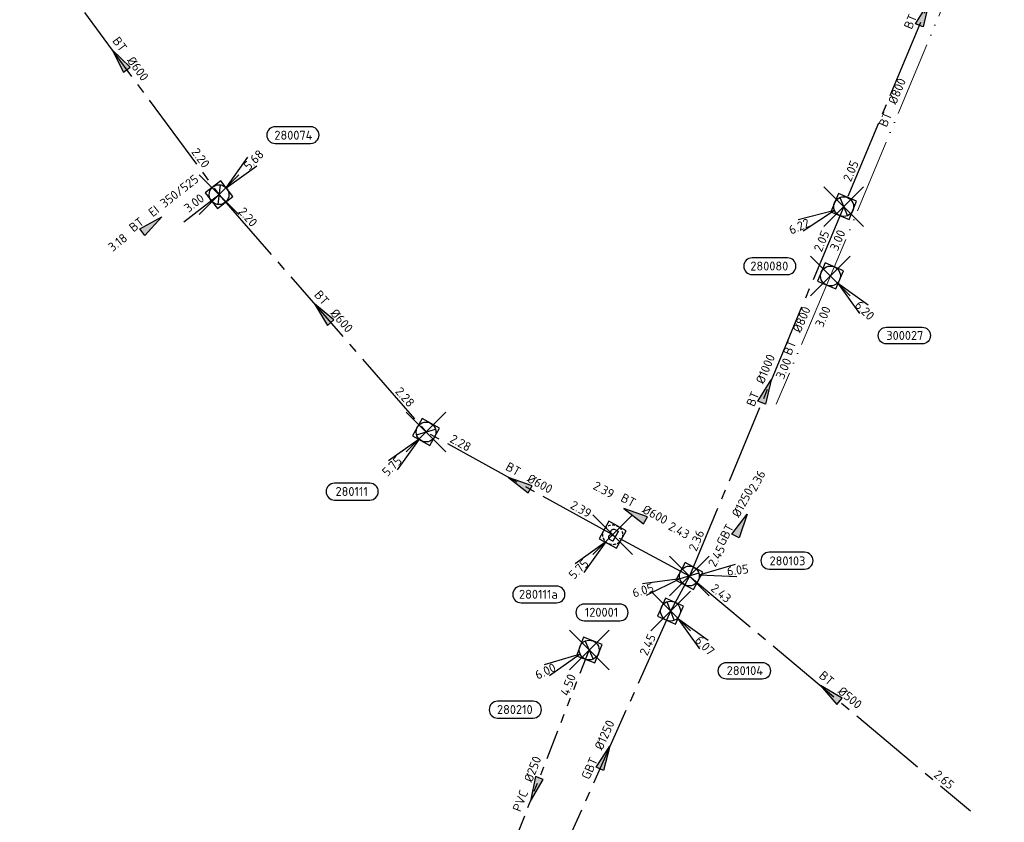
# Model space of a CAD drawing. Header units: metres. Extents: x 153343 to 157271, y 461673 to 467005.
# Tile 5 of 191: x 154727 to 154876, y 462414 to 462536. Entities that reach past the tile are written whole.
import ezdxf
from ezdxf.enums import TextEntityAlignment as Align

# ---------------------------------------------------------------- set-up
doc = ezdxf.new("R2010")
doc.units = ezdxf.units.M
doc.header["$LTSCALE"] = 0.75
doc.header["$PDMODE"] = 3
doc.header["$PDSIZE"] = 3
for name, pattern in [('HIDDENX2', [0.75, 0.5, -0.25]), ('RI-GWA_BETON', [22, 16, -2, 2, -2]), ('RI-GWA_PVC', [18.45, 6, -1.8, 1.75, -1.8, 1.75, -1.8, 1.75, -1.8]), ('RI-ITR_BETON', [21, 15, -2, 0, -2, 0, -2]), ('RI-VWA_BETON', [19, 9, -5, 0, -5])]:
    doc.linetypes.add(name, pattern=pattern)
doc.layers.get('0').update_dxf_attribs({"lineweight": 25})
doc.layers.get('defpoints').update_dxf_attribs({"lineweight": 25})
for name, color, linetype, lineweight in [('B-OI-RI-GWA_PUTNUMMER-S @ 0.75', 11, 'Continuous', 25), ('B-OI-RI-GWA_STROOMRICHTING-S @ 0.75', 11, 'Continuous', 25), ('B-OI-RI-HWA_RIOOLPUT_INSPECTIEPUT-S', 151, 'Continuous', 25), ('B-OI-RI-ITR_TRANSPORTLEIDING_BETON_800-G', 133, 'RI-ITR_BETON', 18), ('B-OI-RI-VWA_STROOMRICHTING-S @ 0.75', 33, 'Continuous', 25)]:
    doc.layers.add(name, color=color, linetype=linetype, lineweight=lineweight)
for name, color, linetype in [('B-OI-RI-GWA_RIOOLPUT_BLINDEPUT-S @ 0.75', 11, 'Continuous'), ('B-OI-RI-GWA_RIOOLPUT_INSPECTIEPUT-S @ 0.75', 11, 'Continuous'), ('B-OI-RI-GWA_TRANSPORTLEIDING_BETON_1000-G', 11, 'RI-GWA_BETON'), ('B-OI-RI-GWA_TRANSPORTLEIDING_BETON_500-G', 11, 'RI-GWA_BETON'), ('B-OI-RI-GWA_TRANSPORTLEIDING_BETON_600-G', 11, 'RI-GWA_BETON'), ('B-OI-RI-GWA_TRANSPORTLEIDING_GBETON_1250-G', 11, 'RI-GWA_BETON'), ('B-OI-RI-GWA_TRANSPORTLEIDING_PVC_250-G', 11, 'RI-GWA_PVC'), ('B-OI-RI-HWA_PUTNUMMER-S @ 0.75', 151, 'Continuous'), ('B-OI-RI-ITR_STROOMRICHTING-S @ 0.75', 133, 'Continuous'), ('B-OI-RI-VWA_TRANSPORTLEIDING_BETON_350 525-G', 42, 'RI-VWA_BETON'), ('blinde put', 7, 'Continuous')]:
    doc.layers.add(name, color=color, linetype=linetype)
doc.layers.add('inspectieput', color=7, linetype='Continuous', plot=False)
doc.styles.add('NLCS-ISO', font='isocpeur.ttf')

# ---------------------------------------------------------------- blocks, each defined once
blk = doc.blocks.new('*U2494')
at = {"ltscale": 0.1, "style": 'NLCS-ISO'}
for tag, p in [('BOBL', (-4.7, 0)), ('MAT', (-1, 0.5))]:
    blk.add_attdef(tag, text='', height=1.8, dxfattribs=at).set_placement(p, align=Align.BOTTOM_RIGHT)
for tag, p in [('DIA', (1, 0.5)), ('BOBR', (3.76, -3.24))]:
    blk.add_attdef(tag, text='', height=1.8, dxfattribs=at).set_placement(p, align=Align.BOTTOM_LEFT)
at = {"layer": 'defpoints', "ltscale": 0.1, "style": 'NLCS-ISO', "flags": 1}
blk.add_attdef('JVA', text='', height=1.8, dxfattribs=at).set_placement((0, -1), align=Align.TOP_CENTER)
blk = doc.blocks.new('*U2493')
at = {"ltscale": 0.1, "style": 'NLCS-ISO'}
for tag, p in [('BOBL', (-26.55, 0)), ('MAT', (-1, 0.5))]:
    blk.add_attdef(tag, text='', height=1.8, dxfattribs=at).set_placement(p, align=Align.BOTTOM_RIGHT)
for tag, p in [('DIA', (1, 0.5)), ('BOBR', (25.61, -0.01))]:
    blk.add_attdef(tag, text='', height=1.8, dxfattribs=at).set_placement(p, align=Align.BOTTOM_LEFT)
at = {"layer": 'defpoints', "ltscale": 0.1, "style": 'NLCS-ISO', "flags": 1}
blk.add_attdef('JVA', text='', height=1.8, dxfattribs=at).set_placement((0, -1), align=Align.TOP_CENTER)
blk = doc.blocks.new('*U2492')
at = {"ltscale": 0.1}
blk.add_hatch(color=256, dxfattribs=at).paths.add_polyline_path([(-2.5, 0), (2.5, -0.83), (2.5, 0.83)])
at = {"ltscale": 0.1, "flags": 128}
blk.add_lwpolyline([(-2.5, 0), (2.5, -0.83), (2.5, 0.83)], close=True, dxfattribs=at)
at = {"ltscale": 0.1, "style": 'NLCS-ISO'}
for tag, p in [('BOBL', (-20.84, 0)), ('MAT', (-1, 0.5))]:
    blk.add_attdef(tag, text='', height=1.8, dxfattribs=at).set_placement(p, align=Align.BOTTOM_RIGHT)
for tag, p in [('DIA', (1, 0.5)), ('BOBR', (19.89, -0.01))]:
    blk.add_attdef(tag, text='', height=1.8, dxfattribs=at).set_placement(p, align=Align.BOTTOM_LEFT)
at = {"layer": 'defpoints', "ltscale": 0.1, "style": 'NLCS-ISO', "flags": 1}
blk.add_attdef('JVA', text='', height=1.8, dxfattribs=at).set_placement((0, -1), align=Align.TOP_CENTER)
blk = doc.blocks.new('*U2486')
at = {"ltscale": 0.1}
blk.add_hatch(color=256, dxfattribs=at).paths.add_polyline_path([(-2.5, 0), (2.5, -0.83), (2.5, 0.83)])
at = {"ltscale": 0.1, "flags": 128}
blk.add_lwpolyline([(-2.5, 0), (2.5, -0.83), (2.5, 0.83)], close=True, dxfattribs=at)
at = {"ltscale": 0.1, "style": 'NLCS-ISO'}
for tag, p in [('BOBL', (-12.15, 0)), ('MAT', (-1, 0.5))]:
    blk.add_attdef(tag, text='', height=1.8, dxfattribs=at).set_placement(p, align=Align.BOTTOM_RIGHT)
for tag, p in [('DIA', (1, 0.5)), ('BOBR', (11.21, 0))]:
    blk.add_attdef(tag, text='', height=1.8, dxfattribs=at).set_placement(p, align=Align.BOTTOM_LEFT)
at = {"layer": 'defpoints', "ltscale": 0.1, "style": 'NLCS-ISO', "flags": 1}
blk.add_attdef('JVA', text='', height=1.8, dxfattribs=at).set_placement((0, -1), align=Align.TOP_CENTER)
blk = doc.blocks.new('*U2481')
at = {"ltscale": 0.1}
blk.add_hatch(color=256, dxfattribs=at).paths.add_polyline_path([(2.5, 0), (-2.5, -0.83), (-2.5, 0.83)])
at = {"ltscale": 0.1, "flags": 128}
blk.add_lwpolyline([(2.5, 0), (-2.5, -0.83), (-2.5, 0.83)], close=True, dxfattribs=at)
at = {"ltscale": 0.1, "style": 'NLCS-ISO'}
for tag, p in [('BOBL', (-23.03, 0)), ('MAT', (-1, 0.5))]:
    blk.add_attdef(tag, text='', height=1.8, dxfattribs=at).set_placement(p, align=Align.BOTTOM_RIGHT)
for tag, p in [('DIA', (1, 0.5)), ('BOBR', (22.08, -0.01))]:
    blk.add_attdef(tag, text='', height=1.8, dxfattribs=at).set_placement(p, align=Align.BOTTOM_LEFT)
at = {"layer": 'defpoints', "ltscale": 0.1, "style": 'NLCS-ISO', "flags": 1}
blk.add_attdef('JVA', text='', height=1.8, dxfattribs=at).set_placement((0, -1), align=Align.TOP_CENTER)
blk = doc.blocks.new('*U80')
at = {"ltscale": 0.1}
blk.add_hatch(color=256, dxfattribs=at).paths.add_polyline_path([(-2.5, 0), (2.5, -0.83), (2.5, 0.83)])
at = {"ltscale": 0.1, "flags": 128}
blk.add_lwpolyline([(-2.5, 0), (2.5, -0.83), (2.5, 0.83)], close=True, dxfattribs=at)
at = {"ltscale": 0.1, "style": 'NLCS-ISO'}
for tag, p in [('BOBL', (-5.66, 0)), ('MAT', (-1, 0.5))]:
    blk.add_attdef(tag, text='', height=1.8, dxfattribs=at).set_placement(p, align=Align.BOTTOM_RIGHT)
for tag, p in [('DIA', (1, 0.5)), ('BOBR', (7.22, 0))]:
    blk.add_attdef(tag, text='', height=1.8, dxfattribs=at).set_placement(p, align=Align.BOTTOM_LEFT)
at = {"layer": 'defpoints', "ltscale": 0.1, "style": 'NLCS-ISO', "flags": 1}
blk.add_attdef('JVA', text='', height=1.8, dxfattribs=at).set_placement((0, -1), align=Align.TOP_CENTER)
blk = doc.blocks.new('*U2489')
at = {"ltscale": 0.1}
blk.add_hatch(color=256, dxfattribs=at).paths.add_polyline_path([(2.5, 0), (-2.5, -0.83), (-2.5, 0.83)])
at = {"ltscale": 0.1, "flags": 128}
blk.add_lwpolyline([(2.5, 0), (-2.5, -0.83), (-2.5, 0.83)], close=True, dxfattribs=at)
at = {"ltscale": 0.1, "style": 'NLCS-ISO'}
for tag, p in [('BOBL', (-5.66, 0)), ('MAT', (-1, 0.5))]:
    blk.add_attdef(tag, text='', height=1.8, dxfattribs=at).set_placement(p, align=Align.BOTTOM_RIGHT)
for tag, p in [('DIA', (1, 0.5)), ('BOBR', (7.22, 0))]:
    blk.add_attdef(tag, text='', height=1.8, dxfattribs=at).set_placement(p, align=Align.BOTTOM_LEFT)
at = {"layer": 'defpoints', "ltscale": 0.1, "style": 'NLCS-ISO', "flags": 1}
blk.add_attdef('JVA', text='', height=1.8, dxfattribs=at).set_placement((0, -1), align=Align.TOP_CENTER)
blk = doc.blocks.new('*U2465')
at = {"ltscale": 0.1}
blk.add_hatch(color=256, dxfattribs=at).paths.add_polyline_path([(2.5, 0), (-2.5, -0.83), (-2.5, 0.83)])
at = {"ltscale": 0.1, "flags": 128}
blk.add_lwpolyline([(2.5, 0), (-2.5, -0.83), (-2.5, 0.83)], close=True, dxfattribs=at)
at = {"ltscale": 0.1, "style": 'NLCS-ISO'}
for tag, p in [('BOBL', (-31.05, 0)), ('MAT', (-1, 0.5))]:
    blk.add_attdef(tag, text='', height=1.8, dxfattribs=at).set_placement(p, align=Align.BOTTOM_RIGHT)
for tag, p in [('DIA', (1, 0.5)), ('BOBR', (30.1, -0.01))]:
    blk.add_attdef(tag, text='', height=1.8, dxfattribs=at).set_placement(p, align=Align.BOTTOM_LEFT)
at = {"layer": 'defpoints', "ltscale": 0.1, "style": 'NLCS-ISO', "flags": 1}
blk.add_attdef('JVA', text='', height=1.8, dxfattribs=at).set_placement((0, -1), align=Align.TOP_CENTER)
blk = doc.blocks.new('*U2466')
at = {"ltscale": 0.1}
blk.add_hatch(color=256, dxfattribs=at).paths.add_polyline_path([(2.5, 0), (-2.5, -0.83), (-2.5, 0.83)])
at = {"ltscale": 0.1, "flags": 128}
blk.add_lwpolyline([(2.5, 0), (-2.5, -0.83), (-2.5, 0.83)], close=True, dxfattribs=at)
at = {"ltscale": 0.1, "style": 'NLCS-ISO'}
for tag, p in [('BOBL', (-32.77, 0)), ('MAT', (-1, 0.5))]:
    blk.add_attdef(tag, text='', height=1.8, dxfattribs=at).set_placement(p, align=Align.BOTTOM_RIGHT)
for tag, p in [('DIA', (1, 0.5)), ('BOBR', (31.82, -0.01))]:
    blk.add_attdef(tag, text='', height=1.8, dxfattribs=at).set_placement(p, align=Align.BOTTOM_LEFT)
at = {"layer": 'defpoints', "ltscale": 0.1, "style": 'NLCS-ISO', "flags": 1}
blk.add_attdef('JVA', text='', height=1.8, dxfattribs=at).set_placement((0, -1), align=Align.TOP_CENTER)
blk = doc.blocks.new('*U2467')
at = {"ltscale": 0.1}
blk.add_hatch(color=256, dxfattribs=at).paths.add_polyline_path([(2.5, 0), (-2.5, -0.83), (-2.5, 0.83)])
at = {"ltscale": 0.1, "flags": 128}
blk.add_lwpolyline([(2.5, 0), (-2.5, -0.83), (-2.5, 0.83)], close=True, dxfattribs=at)
at = {"ltscale": 0.1, "style": 'NLCS-ISO'}
for tag, p in [('BOBL', (-5.66, 0)), ('MAT', (-1, 0.5))]:
    blk.add_attdef(tag, text='', height=1.8, dxfattribs=at).set_placement(p, align=Align.BOTTOM_RIGHT)
for tag, p in [('DIA', (1, 0.5)), ('BOBR', (7.22, -3.25))]:
    blk.add_attdef(tag, text='', height=1.8, dxfattribs=at).set_placement(p, align=Align.BOTTOM_LEFT)
at = {"layer": 'defpoints', "ltscale": 0.1, "style": 'NLCS-ISO', "flags": 1}
blk.add_attdef('JVA', text='', height=1.8, dxfattribs=at).set_placement((0, -1), align=Align.TOP_CENTER)
blk = doc.blocks.new('*U2468')
at = {"ltscale": 0.1}
blk.add_hatch(color=256, dxfattribs=at).paths.add_polyline_path([(-2.5, 0), (2.5, -0.83), (2.5, 0.83)])
at = {"ltscale": 0.1, "flags": 128}
blk.add_lwpolyline([(-2.5, 0), (2.5, -0.83), (2.5, 0.83)], close=True, dxfattribs=at)
at = {"ltscale": 0.1, "style": 'NLCS-ISO'}
for tag, p in [('BOBL', (-24.5, 0)), ('MAT', (-1, 0.5))]:
    blk.add_attdef(tag, text='', height=1.8, dxfattribs=at).set_placement(p, align=Align.BOTTOM_RIGHT)
for tag, p in [('DIA', (1, 0.5)), ('BOBR', (23.55, -0.01))]:
    blk.add_attdef(tag, text='', height=1.8, dxfattribs=at).set_placement(p, align=Align.BOTTOM_LEFT)
at = {"layer": 'defpoints', "ltscale": 0.1, "style": 'NLCS-ISO', "flags": 1}
blk.add_attdef('JVA', text='', height=1.8, dxfattribs=at).set_placement((0, -1), align=Align.TOP_CENTER)
blk = doc.blocks.new('*U2461')
at = {"ltscale": 0.1}
blk.add_hatch(color=256, dxfattribs=at).paths.add_polyline_path([(-2.5, 0), (2.5, -0.83), (2.5, 0.83)])
at = {"ltscale": 0.1, "flags": 128}
blk.add_lwpolyline([(-2.5, 0), (2.5, -0.83), (2.5, 0.83)], close=True, dxfattribs=at)
at = {"ltscale": 0.1, "style": 'NLCS-ISO'}
for tag, p in [('BOBL', (-27.61, 0)), ('MAT', (-1, 0.5))]:
    blk.add_attdef(tag, text='', height=1.8, dxfattribs=at).set_placement(p, align=Align.BOTTOM_RIGHT)
for tag, p in [('DIA', (1, 0.5)), ('BOBR', (26.66, -0.01))]:
    blk.add_attdef(tag, text='', height=1.8, dxfattribs=at).set_placement(p, align=Align.BOTTOM_LEFT)
at = {"layer": 'defpoints', "ltscale": 0.1, "style": 'NLCS-ISO', "flags": 1}
blk.add_attdef('JVA', text='', height=1.8, dxfattribs=at).set_placement((0, -1), align=Align.TOP_CENTER)
blk = doc.blocks.new('B-SRI-PUT_HWA-SO')
at = {"lineweight": -3, "flags": 128}
blk.add_lwpolyline([(-2, -2), (2, -2), (2, 2), (-2, 2)], close=True, dxfattribs=at)
at = {"lineweight": -3}
blk.add_circle((0, 0), 2, dxfattribs=at)
blk = doc.blocks.new('*U2455')
for q in [(5.83, -7.6), (7.6, -5.83)]:
    blk.add_line((1.41, -1.41), q)
blk.add_lwpolyline([(18.48, -13.72), (11.32, -13.72, -1), (11.32, -10.34), (18.48, -10.34, -1)], format="xyb", close=True)
at = {"ltscale": 0.1, "style": 'NLCS-ISO'}
blk.add_attdef('PUTHGT', text='', height=1.8, rotation=315, dxfattribs=at).set_placement((5.39, -5.43), align=Align.MIDDLE_LEFT)
blk.add_attdef('PUTNR', text='', height=1.8, dxfattribs=at).set_placement((15, -10.2), align=Align.MIDDLE_CENTER)
blk = doc.blocks.new('B-SRI-PUT_GWA-SO')
blk.add_line((-1.41, -1.41), (1.41, 1.41))
at = {"lineweight": -3, "flags": 128}
blk.add_lwpolyline([(2, -2), (2, 2), (-2, 2), (-2, -2)], close=True, dxfattribs=at)
at = {"lineweight": -3}
blk.add_circle((0, 0), 2, dxfattribs=at)
blk = doc.blocks.new('*U2460')
for q in [(-9.11, -2.96), (-8.04, -5.22)]:
    blk.add_line((-1.8, -0.86), q)
blk.add_lwpolyline([(-18.48, -13.72), (-11.32, -13.72, 1), (-11.32, -10.34), (-18.48, -10.34, 1)], format="xyb", close=True)
at = {"ltscale": 0.1, "style": 'NLCS-ISO'}
blk.add_attdef('PUTHGT', text='', height=1.8, rotation=25.5138, dxfattribs=at).set_placement((-10.79, -5.18), align=Align.MIDDLE_LEFT)
blk.add_attdef('PUTNR', text='', height=1.8, dxfattribs=at).set_placement((-15, -10.2), align=Align.MIDDLE_CENTER)
blk = doc.blocks.new('SRI-PUT_BLINDEPUT-SO')
at = {"lineweight": -3, "flags": 128}
blk.add_lwpolyline([(-2, -2), (2, -2), (2, 2), (-2, 2)], close=True, dxfattribs=at)
at = {"linetype": 'HIDDENX2', "lineweight": -3, "ltscale": 1.5}
blk.add_circle((0, 0), 2, dxfattribs=at)
at = {"ltscale": 0.1, "style": 'NLCS-ISO'}
blk.add_text('B', height=2.5, dxfattribs=at).set_placement((0, -0.01), align=Align.MIDDLE_CENTER)
blk = doc.blocks.new('*U2447')
for q in [(-7.6, -5.83), (-5.83, -7.6)]:
    blk.add_line((-1.41, -1.41), q)
blk.add_lwpolyline([(-18.48, -13.72), (-11.32, -13.72, 1), (-11.32, -10.34), (-18.48, -10.34, 1)], format="xyb", close=True)
at = {"ltscale": 0.1, "style": 'NLCS-ISO'}
blk.add_attdef('PUTHGT', text='', height=1.8, rotation=45, dxfattribs=at).set_placement((-8.44, -8.48), align=Align.MIDDLE_LEFT)
blk.add_attdef('PUTNR', text='', height=1.8, dxfattribs=at).set_placement((-15, -10.2), align=Align.MIDDLE_CENTER)
blk = doc.blocks.new('*U2448')
for q in [(5.83, -7.6), (7.6, -5.83)]:
    blk.add_line((1.41, -1.41), q)
blk.add_lwpolyline([(18.48, -13.72), (11.32, -13.72, -1), (11.32, -10.34), (18.48, -10.34, -1)], format="xyb", close=True)
at = {"ltscale": 0.1, "style": 'NLCS-ISO'}
blk.add_attdef('PUTHGT', text='', height=1.8, rotation=315, dxfattribs=at).set_placement((5.39, -5.43), align=Align.MIDDLE_LEFT)
blk.add_attdef('PUTNR', text='', height=1.8, dxfattribs=at).set_placement((15, -10.2), align=Align.MIDDLE_CENTER)
blk = doc.blocks.new('*U2495')
for q in [(9.28, 2.38), (9.58, -0.1)]:
    blk.add_line((1.99, 0.24), q)
blk.add_lwpolyline([(23.26, 4.79), (16.11, 4.79, 1), (16.11, 1.41), (23.26, 1.41, 1)], format="xyb", close=True)
at = {"ltscale": 0.1, "style": 'NLCS-ISO'}
blk.add_attdef('PUTHGT', text='', height=1.8, rotation=6.8903, dxfattribs=at).set_placement((7.59, 0.95), align=Align.MIDDLE_LEFT)
blk.add_attdef('PUTNR', text='', height=1.8, dxfattribs=at).set_placement((19.79, 3.06), align=Align.MIDDLE_CENTER)
blk = doc.blocks.new('*U2444')
for q in [(-9.2, -2.69), (-8.19, -4.98)]:
    blk.add_line((-1.83, -0.81), q)
blk.add_lwpolyline([(-18.48, -13.72), (-11.32, -13.72, 1), (-11.32, -10.34), (-18.48, -10.34, 1)], format="xyb", close=True)
at = {"ltscale": 0.1, "style": 'NLCS-ISO'}
blk.add_attdef('PUTHGT', text='', height=1.8, rotation=23.8104, dxfattribs=at).set_placement((-10.94, -4.86), align=Align.MIDDLE_LEFT)
blk.add_attdef('PUTNR', text='', height=1.8, dxfattribs=at).set_placement((-15, -10.2), align=Align.MIDDLE_CENTER)
blk = doc.blocks.new('*U2445')
for q in [(-7.6, -5.83), (-5.83, -7.6)]:
    blk.add_line((-1.41, -1.41), q)
blk.add_lwpolyline([(-18.48, -13.72), (-11.32, -13.72, 1), (-11.32, -10.34), (-18.48, -10.34, 1)], format="xyb", close=True)
at = {"ltscale": 0.1, "style": 'NLCS-ISO'}
blk.add_attdef('PUTHGT', text='', height=1.8, rotation=45, dxfattribs=at).set_placement((-8.44, -8.48), align=Align.MIDDLE_LEFT)
blk.add_attdef('PUTNR', text='', height=1.8, dxfattribs=at).set_placement((-15, -10.2), align=Align.MIDDLE_CENTER)
blk = doc.blocks.new('*U2496')
for q in [(5.83, 7.6), (7.6, 5.83)]:
    blk.add_line((1.41, 1.41), q)
blk.add_lwpolyline([(18.48, 13.72), (11.32, 13.72, 1), (11.32, 10.34), (18.48, 10.34, 1)], format="xyb", close=True)
at = {"ltscale": 0.1, "style": 'NLCS-ISO'}
blk.add_attdef('PUTHGT', text='', height=1.8, rotation=45, dxfattribs=at).set_placement((5.39, 5.43), align=Align.MIDDLE_LEFT)
blk.add_attdef('PUTNR', text='', height=1.8, dxfattribs=at).set_placement((15, 12), align=Align.MIDDLE_CENTER)
blk = doc.blocks.new('*U2443')
for q in [(-9.45, -1.57), (-8.73, -3.96)]:
    blk.add_line((-1.91, -0.58), q)
blk.add_lwpolyline([(-21.19, -9.04), (-14.04, -9.04, 1), (-14.04, -5.65), (-21.19, -5.65, 1)], format="xyb", close=True)
at = {"ltscale": 0.1, "style": 'NLCS-ISO'}
blk.add_attdef('PUTHGT', text='', height=1.8, rotation=16.913, dxfattribs=at).set_placement((-11.44, -3.51), align=Align.MIDDLE_LEFT)
blk.add_attdef('PUTNR', text='', height=1.8, dxfattribs=at).set_placement((-17.72, -5.51), align=Align.MIDDLE_CENTER)
blk = doc.blocks.new('*U2502')
at = {"ltscale": 0.1}
blk.add_hatch(color=256, dxfattribs=at).paths.add_polyline_path([(-2.5, 0), (2.5, -0.83), (2.5, 0.83)])
at = {"ltscale": 0.1, "flags": 128}
blk.add_lwpolyline([(-2.5, 0), (2.5, -0.83), (2.5, 0.83)], close=True, dxfattribs=at)
at = {"ltscale": 0.1, "style": 'NLCS-ISO'}
for tag, p in [('BOBL', (-22.43, 0)), ('MAT', (-1, 0.5))]:
    blk.add_attdef(tag, text='', height=1.8, dxfattribs=at).set_placement(p, align=Align.BOTTOM_RIGHT)
for tag, p in [('DIA', (1, 0.5)), ('BOBR', (21.48, -0.01))]:
    blk.add_attdef(tag, text='', height=1.8, dxfattribs=at).set_placement(p, align=Align.BOTTOM_LEFT)
at = {"layer": 'defpoints', "ltscale": 0.1, "style": 'NLCS-ISO', "flags": 1}
blk.add_attdef('JVA', text='', height=1.8, dxfattribs=at).set_placement((0, -1), align=Align.TOP_CENTER)

msp = doc.modelspace()

# ---------------------------------------------------------------- linework, layer by layer
at = {"layer": 'B-OI-RI-GWA_TRANSPORTLEIDING_BETON_1000-G', "transparency": 33554610}
for p, q in [((154875.5, 462565.6), (154851.2, 462507.3)), ((154851.2, 462507.3), (154827.85, 462451.4))]:
    msp.add_line(p, q, dxfattribs=at)
at = {"layer": 'B-OI-RI-GWA_TRANSPORTLEIDING_BETON_500-G', "transparency": 33554610}
msp.add_line((154827.85, 462451.4), (154870.38, 462415.87), dxfattribs=at)
at = {"layer": 'B-OI-RI-GWA_TRANSPORTLEIDING_BETON_600-G', "transparency": 33554610}
for p, q in [((154726.54, 462549.92), (154756.7, 462509.1)), ((154756.7, 462509.1), (154788.02, 462473.19)), ((154816.26, 462457.64), (154788.02, 462473.19)), ((154827.85, 462451.4), (154816.26, 462457.64))]:
    msp.add_line(p, q, dxfattribs=at)
at = {"layer": 'B-OI-RI-GWA_TRANSPORTLEIDING_GBETON_1250-G', "transparency": 33554610}
for p, q in [((154827.85, 462451.4), (154825, 462446.09)), ((154825, 462446.09), (154805.17, 462401.78))]:
    msp.add_line(p, q, dxfattribs=at)
at = {"layer": 'B-OI-RI-GWA_TRANSPORTLEIDING_PVC_250-G', "transparency": 33554610}
msp.add_line((154796.3, 462398.01), (154812.7, 462440.2), dxfattribs=at)
at = {"layer": 'B-OI-RI-ITR_TRANSPORTLEIDING_BETON_800-G', "transparency": 33554610}
for p, q in [((154869.9, 462546.5), (154849.2, 462496.8)), ((154849.2, 462496.8), (154841, 462477.4))]:
    msp.add_line(p, q, dxfattribs=at)
at = {"layer": 'B-OI-RI-VWA_TRANSPORTLEIDING_BETON_350 525-G', "transparency": 33554610}
msp.add_line((154756.7, 462509.1), (154750.7, 462504.4), dxfattribs=at)
at = {"layer": 'blinde put', "transparency": 33554610}
msp.add_point((154816.26, 462457.64), dxfattribs=at)
at = {"layer": 'inspectieput', "transparency": 33554610}
for p in [(154756.7, 462509.1), (154851.2, 462507.3), (154849.2, 462496.8), (154788.02, 462473.19), (154827.85, 462451.4), (154827.85, 462451.4), (154825, 462446.09), (154812.7, 462440.2)]:
    msp.add_point(p, dxfattribs=at)

# ---------------------------------------------------------------- block references
at = {"layer": 'B-OI-RI-GWA_PUTNUMMER-S @ 0.75', "transparency": 33554610, "xscale": 0.75, "yscale": 0.75, "zscale": 0.75}
for name, p, values in [('*U2496', (154756.7, 462509.1), {'PUTNR': '280074', 'PUTHGT': '5.68'}), ('*U2495', (154827.85, 462451.4), {'PUTNR': '280103', 'PUTHGT': '6.05'})]:
    msp.add_blockref(name, p, dxfattribs=at).add_auto_attribs(values)
at = {"layer": 'B-OI-RI-GWA_PUTNUMMER-S @ 0.75', "transparency": 33554610}
ref = msp.add_blockref('*U2444', (154851.2, 462507.3), dxfattribs=dict(at, xscale=0.75, yscale=0.75, zscale=0.75))
ref.add_attrib('PUTNR', '280080', dxfattribs={"layer": '0', "ltscale": 0.1, "height": 1.35, "style": 'NLCS-ISO'}).set_placement((154839.95, 462498.3), align=Align.MIDDLE_CENTER)
ref.add_attrib('PUTHGT', '6.22', dxfattribs={"layer": '0', "ltscale": 0.1, "height": 1.35, "rotation": 23.8104, "style": 'NLCS-ISO'}).set_placement((154843, 462503.66), align=Align.MIDDLE_LEFT)
ref = msp.add_blockref('*U2445', (154788.02, 462473.19), dxfattribs=dict(at, xscale=0.75, yscale=0.75, zscale=0.75))
ref.add_attrib('PUTNR', '280111', dxfattribs={"layer": '0', "ltscale": 0.1, "height": 1.35, "style": 'NLCS-ISO'}).set_placement((154776.77, 462464.19), align=Align.MIDDLE_CENTER)
ref.add_attrib('PUTHGT', '5.75', dxfattribs={"layer": '0', "ltscale": 0.1, "height": 1.35, "rotation": 45, "style": 'NLCS-ISO'}).set_placement((154781.69, 462466.83), align=Align.MIDDLE_LEFT)
ref = msp.add_blockref('*U2447', (154816.26, 462457.64), dxfattribs=dict(at, xscale=0.75, yscale=0.75, zscale=0.75))
ref.add_attrib('PUTNR', '280111a', dxfattribs={"layer": '0', "ltscale": 0.1, "height": 1.35, "style": 'NLCS-ISO'}).set_placement((154805.01, 462448.64), align=Align.MIDDLE_CENTER)
ref.add_attrib('PUTHGT', '5.75', dxfattribs={"layer": '0', "ltscale": 0.1, "height": 1.35, "rotation": 45, "style": 'NLCS-ISO'}).set_placement((154809.93, 462451.28), align=Align.MIDDLE_LEFT)
ref = msp.add_blockref('*U2443', (154827.85, 462451.4), dxfattribs=dict(at, xscale=0.75, yscale=0.75, zscale=0.75))
ref.add_attrib('PUTNR', '120001', dxfattribs={"layer": '0', "ltscale": 0.1, "height": 1.35, "style": 'NLCS-ISO'}).set_placement((154814.56, 462445.92), align=Align.MIDDLE_CENTER)
ref.add_attrib('PUTHGT', '6.05', dxfattribs={"layer": '0', "ltscale": 0.1, "height": 1.35, "rotation": 16.913, "style": 'NLCS-ISO'}).set_placement((154819.27, 462448.77), align=Align.MIDDLE_LEFT)
ref = msp.add_blockref('*U2448', (154825, 462446.09), dxfattribs=dict(at, xscale=0.75, yscale=0.75, zscale=0.75))
ref.add_attrib('PUTNR', '280104', dxfattribs={"layer": '0', "ltscale": 0.1, "height": 1.35, "style": 'NLCS-ISO'}).set_placement((154836.25, 462437.09), align=Align.MIDDLE_CENTER)
ref.add_attrib('PUTHGT', '6.07', dxfattribs={"layer": '0', "ltscale": 0.1, "height": 1.35, "rotation": 315, "style": 'NLCS-ISO'}).set_placement((154829.04, 462442.02), align=Align.MIDDLE_LEFT)
ref = msp.add_blockref('*U2460', (154812.7, 462440.2), dxfattribs=dict(at, xscale=0.75, yscale=0.75, zscale=0.75))
ref.add_attrib('PUTNR', '280210', dxfattribs={"layer": '0', "ltscale": 0.1, "height": 1.35, "style": 'NLCS-ISO'}).set_placement((154801.45, 462431.2), align=Align.MIDDLE_CENTER)
ref.add_attrib('PUTHGT', '6.00', dxfattribs={"layer": '0', "ltscale": 0.1, "height": 1.35, "rotation": 25.5138, "style": 'NLCS-ISO'}).set_placement((154804.61, 462436.31), align=Align.MIDDLE_LEFT)
at = {"layer": 'B-OI-RI-GWA_RIOOLPUT_BLINDEPUT-S @ 0.75', "transparency": 33554610, "xscale": 0.75, "yscale": 0.75, "zscale": 0.75, "rotation": 151.1691173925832}
msp.add_blockref('SRI-PUT_BLINDEPUT-SO', (154816.26, 462457.64), dxfattribs=at)
at = {"layer": 'B-OI-RI-GWA_RIOOLPUT_INSPECTIEPUT-S @ 0.75', "transparency": 33554610}
for p, xscale, yscale, zscale, rotation in [((154756.7, 462509.1), 0.75, 0.75, 0.75, 218.0727818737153), ((154851.2, 462507.3), 0.7500000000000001, 0.7500000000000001, 0.7500000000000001, 247.3292087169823), ((154788.02, 462473.19), 0.7499999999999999, 0.7499999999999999, 0.7499999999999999, 331.1691173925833), ((154827.85, 462451.4), 0.7500000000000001, 0.7500000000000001, 0.7500000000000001, 151.6827352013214), ((154827.85, 462451.4), 0.7500000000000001, 0.7500000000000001, 0.7500000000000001, 151.6827352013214), ((154825, 462446.09), 0.7499999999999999, 0.7499999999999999, 0.7499999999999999, 245.8901105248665), ((154812.7, 462440.2), 0.75, 0.75, 0.75, 248.7580146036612)]:
    msp.add_blockref('B-SRI-PUT_GWA-SO', p, dxfattribs=dict(at, xscale=xscale, yscale=yscale, zscale=zscale, rotation=rotation))
at = {"layer": 'B-OI-RI-GWA_STROOMRICHTING-S @ 0.75', "transparency": 33554610}
for name, p, xscale, yscale, zscale, rotation, values in [('*U2466', (154863.35, 462536.45), 0.75, 0.75, 0.75, 67.37315712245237, {'MAT': 'BT', 'DIA': '%%c1000', 'BOBL': '2.05', 'BOBR': '1.90'}), ('*U2468', (154741.62, 462529.51), 0.7499999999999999, 0.7499999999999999, 0.7499999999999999, 306.4589718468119, {'MAT': 'BT', 'DIA': '%%c600', 'BOBL': '2.13', 'BOBR': '2.20'}), ('*U2502', (154772.36, 462491.15), 0.75, 0.75, 0.75, 311.0943008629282, {'MAT': 'BT', 'DIA': '%%c600', 'BOBL': '2.20', 'BOBR': '2.28'}), ('*U2465', (154839.52, 462479.35), 0.75, 0.75, 0.75, 67.32920871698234, {'MAT': 'BT', 'DIA': '%%c1000', 'BOBL': '2.36', 'BOBR': '2.05'}), ('*U2486', (154802.14, 462465.42), 0.7499999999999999, 0.7499999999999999, 0.7499999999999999, 331.1691173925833, {'MAT': 'BT', 'DIA': '%%c600', 'BOBL': '2.28', 'BOBR': '2.39'}), ('*U2489', (154835.71, 462459.11), 0.7499999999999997, 0.7499999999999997, 0.7499999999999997, 61.77651428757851, {'MAT': 'GBT', 'DIA': '%%c1250', 'BOBL': '2.45', 'BOBR': '2.36'}), ('*U80', (154819.57, 462460.72), 0.75, 0.75, 0.75, 331.6827352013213, {'MAT': 'BT', 'DIA': '%%c600', 'BOBL': '2.39', 'BOBR': '2.43'}), ('*U2461', (154849.11, 462433.64), 0.75, 0.75, 0.75, 320.1242703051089, {'MAT': 'BT', 'DIA': '%%c500', 'BOBL': '2.43', 'BOBR': '2.65'}), ('*U2481', (154815.08, 462423.94), 0.7500000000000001, 0.7500000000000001, 0.7500000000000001, 65.89011052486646, {'MAT': 'GBT', 'DIA': '%%c1250', 'BOBL': '2.48', 'BOBR': '2.45'}), ('*U2492', (154804.5, 462419.1), 0.75, 0.75, 0.75, 68.75801460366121, {'MAT': 'PVC', 'DIA': '%%c250', 'BOBL': '4.27', 'BOBR': '4.50'})]:
    msp.add_blockref(name, p, dxfattribs=dict(at, xscale=xscale, yscale=yscale, zscale=zscale, rotation=rotation)).add_auto_attribs(values)
at = {"layer": 'B-OI-RI-HWA_PUTNUMMER-S @ 0.75', "transparency": 33554610}
ref = msp.add_blockref('*U2455', (154849.2, 462496.8), dxfattribs=dict(at, xscale=0.75, yscale=0.75, zscale=0.75))
ref.add_attrib('PUTNR', '300027', dxfattribs={"layer": '0', "ltscale": 0.1, "height": 1.35, "style": 'NLCS-ISO'}).set_placement((154860.45, 462487.8), align=Align.MIDDLE_CENTER)
ref.add_attrib('PUTHGT', '6.20', dxfattribs={"layer": '0', "ltscale": 0.1, "height": 1.35, "rotation": 315, "style": 'NLCS-ISO'}).set_placement((154853.24, 462492.73), align=Align.MIDDLE_LEFT)
at = {"layer": 'B-OI-RI-HWA_RIOOLPUT_INSPECTIEPUT-S', "transparency": 33554610, "xscale": 0.75, "yscale": 0.75, "zscale": 0.75, "rotation": 247.0871716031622}
msp.add_blockref('B-SRI-PUT_HWA-SO', (154849.2, 462496.8), dxfattribs=at)
at = {"layer": 'B-OI-RI-ITR_STROOMRICHTING-S @ 0.75', "transparency": 33554610}
for name, p, xscale, yscale, zscale, rotation in [('*U2493', (154859.55, 462521.65), 0.7500000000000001, 0.7500000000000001, 0.7500000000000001, 67.38832133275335), ('*U2494', (154845.1, 462487.1), 0.75, 0.75, 0.75, 67.08717160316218)]:
    msp.add_blockref(name, p, dxfattribs=dict(at, xscale=xscale, yscale=yscale, zscale=zscale, rotation=rotation)).add_auto_attribs({'MAT': 'BT', 'DIA': '%%c800', 'BOBL': '3.00', 'BOBR': '3.00'})
at = {"layer": 'B-OI-RI-VWA_STROOMRICHTING-S @ 0.75', "transparency": 33554610, "xscale": 0.75, "yscale": 0.75, "zscale": 0.75, "rotation": 38.07278187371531}
msp.add_blockref('*U2467', (154746.57, 462504.58), dxfattribs=at).add_auto_attribs({'MAT': 'BT', 'DIA': 'EI 350/525', 'BOBL': '3.18', 'BOBR': '3.00'})

doc.saveas('drawing.dxf')
